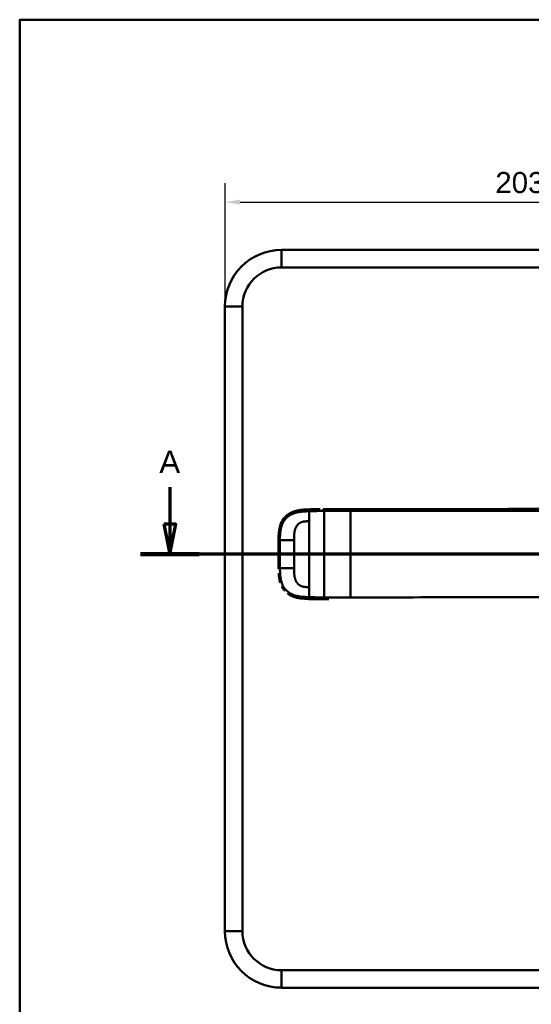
# Model space of a CAD drawing. Header units: millimetres. Extents: x 20 to 833, y 20 to 574.
# Tile 2 of 15: x 20 to 190, y 246 to 574. Entities that reach past the tile are written whole.
import ezdxf

# ---------------------------------------------------------------- set-up
doc = ezdxf.new("R2010")
doc.units = ezdxf.units.MM
doc.header["$LTSCALE"] = 2
for name, color, linetype, lineweight in [('Bemaßungen(DIN)', 7, 'Continuous', 25), ('Schnittansichtslinien(DIN)', 7, 'Continuous', 70), ('Sichtbare Kanten(DIN)', 7, 'Continuous', 50), ('Sichtbare tangentiale Kanten(DIN)', 7, 'Continuous', 50), ('Skizziergeometrie(DIN)', 7, 'Continuous', 50)]:
    doc.layers.add(name, color=color, linetype=linetype, lineweight=lineweight)
doc.styles.add('Aktuell-DINGroßer Text', font='arial.ttf')
doc.styles.add('STANDARD-DIN~0', font='arial.ttf')
doc.dimstyles.new('CAD-LAN', dxfattribs={"dimscale": 2, "dimtxt": 3.5, "dimasz": 2.5, "dimexe": 3.175, "dimexo": 0, "dimgap": 0.8, "dimtad": 1, "dimrnd": 1e-08, "dimtxsty": 'STANDARD-DIN~0', "dimcen": 0.09, "dimdle": 10, "dimclrd": 250, "dimclre": 250, "dimclrt": 250, "dimadec": 0, "dimazin": 2, "dimtfac": 1, "dimtmove": 0, "dimatfit": 3, "dimfxl": 1, "dimtolj": 1, "dimtzin": 0, "dimlwd": 25, "dimlwe": 25, "dimarcsym": 0})

# ---------------------------------------------------------------- blocks, each defined once
blk = doc.blocks.new('Ränder Standardrahmen')
at = {"layer": 'Skizziergeometrie(DIN)', "flags": 128}
blk.add_lwpolyline([(10, 10), (10, 287), (410, 287), (410, 10), (10, 10)], dxfattribs=at)
blk = doc.blocks.new('2DTransSchnitt0')
at = {"layer": 'Schnittansichtslinien(DIN)', "linetype": 'Continuous'}
for p, q in [((34.98, 209.16), (34.98, 203.03)), ((157.85, 209.16), (157.85, 203.03)), ((33.98, 203.03), (34.98, 198.03)), ((35.98, 203.03), (33.98, 203.03)), ((34.98, 203.03), (34.98, 198.03)), ((34.98, 198.03), (35.98, 203.03)), ((156.85, 203.03), (157.85, 198.03)), ((158.85, 203.03), (156.85, 203.03)), ((157.85, 203.03), (157.85, 198.03)), ((157.85, 198.03), (158.85, 203.03)), ((162.73, 198.03), (30.1, 198.03))]:
    blk.add_line(p, q, dxfattribs=at)
at = {"layer": 'Schnittansichtslinien(DIN)', "linetype": 'Continuous', "lineweight": 140}
for p, q in [((39.86, 198.03), (30.1, 198.03)), ((162.73, 198.03), (152.97, 198.03))]:
    blk.add_line(p, q, dxfattribs=at)
at = {"layer": 'Schnittansichtslinien(DIN)', "linetype": 'Continuous', "flags": 128}
for points in [[(33.98, 203.03), (34.98, 198.03), (35.98, 203.03), (33.98, 203.03)], [(156.85, 203.03), (157.85, 198.03), (158.85, 203.03), (156.85, 203.03)]]:
    blk.add_lwpolyline(points, dxfattribs=at)
at = {"layer": 'Schnittansichtslinien(DIN)'}
for points in [[(33.98, 203.03), (34.98, 198.03), (35.98, 203.03), (33.98, 203.03)], [(156.85, 203.03), (157.85, 198.03), (158.85, 203.03), (156.85, 203.03)]]:
    blk.add_solid(points, dxfattribs=at)
at = {"layer": 'Schnittansichtslinien(DIN)', "char_height": 3.73, "attachment_point": 7, "style": 'Aktuell-DINGroßer Text'}
for insert in [(33.22, 211.53), (156.1, 211.53)]:
    blk.add_mtext('A', dxfattribs=dict(at, insert=insert))
blk = doc.blocks.new('*D11')
at = {"layer": 'Bemaßungen(DIN)', "color": 250, "linetype": 'Continuous', "lineweight": 25, "true_color": 0x3f3f3f, "transparency": 16777216}
for p, q in [((88.3, 478.54), (88.3, 519.62)), ((291.92, 478.54), (291.92, 519.62)), ((93.3, 513.27), (286.92, 513.27))]:
    blk.add_line(p, q, dxfattribs=at)
at = {"layer": 'Bemaßungen(DIN)', "color": 250, "linetype": 'Continuous', "true_color": 0x3f3f3f, "transparency": 16777216}
for points in [[(93.3, 514.1), (93.3, 512.44), (88.3, 513.27)], [(286.92, 514.1), (286.92, 512.44), (291.92, 513.27)]]:
    blk.add_solid(points, dxfattribs=at)
at = {"layer": 'Defpoints', "color": 0, "linetype": 'Continuous', "transparency": 16777216}
for p in [(291.92, 513.27), (88.3, 478.54), (291.92, 478.54)]:
    blk.add_point(p, dxfattribs=at)
at = {"layer": 'Bemaßungen(DIN)', "color": 250, "linetype": 'Continuous', "lineweight": 25, "true_color": 0x3f3f3f, "transparency": 16777216, "insert": (178.24, 523.28), "char_height": 7, "attachment_point": 1, "style": 'STANDARD-DIN~0'}
blk.add_mtext('\\A1;203,6', dxfattribs=at)

msp = doc.modelspace()

# ---------------------------------------------------------------- linework, layer by layer
at = {"layer": 'Sichtbare Kanten(DIN)'}
for p, q in [((107.107, 497.347), (273.107, 497.347)), ((107.107, 491.541), (273.107, 491.541)), ((88.297, 270.538), (88.297, 478.538)), ((94.104, 270.538), (94.104, 478.538)), ((121.303, 411.051), (121.237, 411.051)), ((118.888, 381.064), (118.888, 381.064)), ((273.107, 257.535), (107.107, 257.535)), ((273.107, 251.728), (107.107, 251.728))]:
    msp.add_line(p, q, dxfattribs=at)
for centre, radius, start, end in [((107.107, 478.538), 18.809, 90, 180), ((107.107, 478.538), 13.003, 90, 180), ((121.104, 396.038), 11.5, 148.43216, 148.47593), ((121.104, 396.038), 11.6, 147.55894, 147.60514), ((121.104, 396.038), 11.7, 146.70085, 146.7462), ((121.104, 396.038), 11.5, 211.6126, 211.65443), ((121.104, 396.038), 11.6, 212.4858, 212.52951), ((121.104, 396.038), 11.7, 213.34773, 213.39013), ((107.107, 270.538), 18.809, 180, 270), ((107.107, 270.538), 13.003, 180, 270)]:
    msp.add_arc(centre, radius, start, end, dxfattribs=at)
for points, degree, knots in [([(110.67, 410.049), (110.597, 410.018), (110.257, 409.869), (109.925, 409.7), (109.603, 409.51), (109.293, 409.297), (109.057, 409.115)], 5, [0.61062915, 0.61062915, 0.61062915, 0.61062915, 0.61062915, 0.61062915, 0.65331117, 0.81171679, 0.81171679, 0.81171679, 0.81171679, 0.81171679, 0.81171679]), ([(110.67, 410.049), (110.67, 410.049), (110.67, 410.049), (110.67, 410.049), (110.671, 410.049), (110.673, 410.05), (110.674, 410.05), (110.68, 410.053), (110.685, 410.055), (110.702, 410.062), (110.714, 410.067), (110.793, 410.1), (110.859, 410.127), (111.016, 410.187), (111.106, 410.22), (111.44, 410.336), (111.687, 410.411), (112.021, 410.498), (112.105, 410.519), (112.218, 410.546), (112.246, 410.552), (112.318, 410.569), (112.376, 410.581), (112.406, 410.588)], 3, [0, 0, 0, 0, 0.00003654, 0.00003654, 0.00018252, 0.00018252, 0.00076618, 0.00076618, 0.00242803, 0.00242803, 0.00685953, 0.00685953, 0.03049567, 0.03049567, 0.06201177, 0.06201177, 0.14610439, 0.14610439, 0.17411753, 0.17411753, 0.18345463, 0.18345463, 0.19786848, 0.19786848, 0.19786848, 0.19786848]), ([(116.238, 410.969), (116.237, 410.969), (115.822, 410.955), (115.038, 410.924), (114.261, 410.876), (113.502, 410.795), (112.755, 410.663), (112.406, 410.588)], 5, [0, 0, 0, 0, 0, 0, 0.00023388, 0.21792631, 0.41257681, 0.41257681, 0.41257681, 0.41257681, 0.41257681, 0.41257681]), ([(116.436, 410.976), (116.413, 410.975), (116.39, 410.975), (116.324, 410.972), (116.281, 410.971), (116.238, 410.969)], 3, [0.495122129, 0.495122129, 0.495122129, 0.495122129, 0.502349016, 0.502349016, 0.515895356, 0.515895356, 0.515895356, 0.515895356]), ([(116.436, 410.976), (116.436, 410.976), (116.436, 410.976), (116.436, 410.976), (116.436, 410.976), (116.437, 410.976), (116.437, 410.976), (116.438, 410.976), (116.438, 410.976), (116.441, 410.976), (116.443, 410.976), (116.452, 410.977), (116.459, 410.977), (116.485, 410.978), (116.504, 410.978), (116.583, 410.981), (116.642, 410.983), (116.739, 410.986), (116.776, 410.987), (116.831, 410.989), (116.85, 410.989), (116.878, 410.99), (116.887, 410.99), (116.901, 410.991), (116.906, 410.991), (116.913, 410.991), (116.915, 410.991), (116.919, 410.991), (116.92, 410.991), (116.922, 410.991), (116.922, 410.991), (116.923, 410.991), (116.924, 410.991), (116.924, 410.991), (116.924, 410.991), (116.924, 410.991), (116.924, 410.991), (116.925, 410.991), (116.925, 410.991), (116.925, 410.991), (116.925, 410.991), (116.925, 410.991)], 3, [0, 0, 0, 0, 0.000030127, 0.000030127, 0.00007034, 0.00007034, 0.000146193, 0.000146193, 0.000373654, 0.000373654, 0.001055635, 0.001055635, 0.003100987, 0.003100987, 0.009236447, 0.009236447, 0.027643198, 0.027643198, 0.039082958, 0.039082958, 0.044805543, 0.044805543, 0.047668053, 0.047668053, 0.049100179, 0.049100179, 0.049817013, 0.049817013, 0.050176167, 0.050176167, 0.050356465, 0.050356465, 0.050447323, 0.050447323, 0.050493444, 0.050493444, 0.050517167, 0.050517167, 0.050529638, 0.050529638, 0.050543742, 0.050543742, 0.050543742, 0.050543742]), ([(117.597, 411.009), (117.589, 411.009), (117.58, 411.009), (117.37, 411.004), (117.169, 410.999), (116.954, 410.992), (116.939, 410.992), (116.925, 410.991)], 3, [0.373932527, 0.373932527, 0.373932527, 0.373932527, 0.376597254, 0.376597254, 0.439473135, 0.439473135, 0.443987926, 0.443987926, 0.443987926, 0.443987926]), ([(117.597, 411.009), (117.597, 411.009), (117.597, 411.009), (117.598, 411.009), (117.598, 411.009), (117.598, 411.009), (117.599, 411.009), (117.6, 411.009), (117.601, 411.009), (117.606, 411.009), (117.609, 411.01), (117.623, 411.01), (117.634, 411.01), (117.676, 411.011), (117.707, 411.012), (117.833, 411.015), (117.929, 411.017), (118.054, 411.019), (118.085, 411.02), (118.13, 411.021), (118.146, 411.021), (118.168, 411.022), (118.176, 411.022), (118.188, 411.022), (118.191, 411.022), (118.197, 411.022), (118.199, 411.022), (118.202, 411.022), (118.203, 411.022), (118.204, 411.022), (118.205, 411.022), (118.206, 411.022), (118.206, 411.022), (118.206, 411.022), (118.206, 411.022), (118.206, 411.022), (118.207, 411.022), (118.207, 411.022), (118.207, 411.022), (118.207, 411.022)], 3, [0, 0, 0, 0, 0.000046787, 0.000046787, 0.000086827, 0.000086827, 0.000206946, 0.000206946, 0.000567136, 0.000567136, 0.001647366, 0.001647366, 0.004887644, 0.004887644, 0.014608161, 0.014608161, 0.043771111, 0.043771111, 0.053078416, 0.053078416, 0.057732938, 0.057732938, 0.060060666, 0.060060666, 0.0612249, 0.0612249, 0.061807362, 0.061807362, 0.062098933, 0.062098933, 0.062245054, 0.062245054, 0.062318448, 0.062318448, 0.062355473, 0.062355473, 0.062374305, 0.062374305, 0.06239437, 0.06239437, 0.06239437, 0.06239437]), ([(118.815, 411.033), (118.805, 411.033), (118.794, 411.032), (118.591, 411.029), (118.398, 411.026), (118.207, 411.022)], 3, [0.247650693, 0.247650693, 0.247650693, 0.247650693, 0.250845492, 0.250845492, 0.310534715, 0.310534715, 0.310534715, 0.310534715]), ([(118.815, 411.033), (118.815, 411.033), (118.815, 411.033), (118.815, 411.033), (118.816, 411.033), (118.816, 411.033), (118.816, 411.033), (118.818, 411.033), (118.819, 411.033), (118.824, 411.033), (118.827, 411.033), (118.841, 411.033), (118.852, 411.033), (118.894, 411.034), (118.926, 411.034), (119.054, 411.036), (119.149, 411.037), (119.274, 411.039), (119.303, 411.039), (119.347, 411.04), (119.361, 411.04), (119.383, 411.04), (119.39, 411.04), (119.401, 411.04), (119.405, 411.04), (119.41, 411.04), (119.412, 411.041), (119.415, 411.041), (119.416, 411.041), (119.417, 411.041), (119.418, 411.041), (119.418, 411.041), (119.419, 411.041), (119.419, 411.041), (119.419, 411.041), (119.419, 411.041), (119.419, 411.041), (119.419, 411.041), (119.42, 411.041), (119.42, 411.041)], 3, [0, 0, 0, 0, 0.000043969, 0.000043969, 0.000083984, 0.000083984, 0.000204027, 0.000204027, 0.000564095, 0.000564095, 0.001644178, 0.001644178, 0.004884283, 0.004884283, 0.014604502, 0.014604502, 0.04376599, 0.04376599, 0.052593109, 0.052593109, 0.057007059, 0.057007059, 0.059214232, 0.059214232, 0.060317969, 0.060317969, 0.060869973, 0.060869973, 0.061146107, 0.061146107, 0.061284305, 0.061284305, 0.061353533, 0.061353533, 0.061388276, 0.061388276, 0.061405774, 0.061405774, 0.061423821, 0.061423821, 0.061423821, 0.061423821]), ([(120.931, 411.05), (120.931, 411.05), (120.931, 411.05), (120.931, 411.05), (120.931, 411.05), (120.932, 411.05), (120.932, 411.05), (120.933, 411.05), (120.933, 411.05), (120.936, 411.05), (120.937, 411.05), (120.957, 411.05), (120.975, 411.05), (121.017, 411.051), (121.041, 411.051), (121.098, 411.051), (121.13, 411.051), (121.173, 411.051), (121.184, 411.051), (121.198, 411.051), (121.202, 411.051), (121.206, 411.051), (121.208, 411.051), (121.209, 411.051), (121.21, 411.051), (121.21, 411.051), (121.21, 411.051), (121.211, 411.051), (121.211, 411.051), (121.211, 411.051)], 3, [0, 0, 0, 0, 0.000010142, 0.000010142, 0.000037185, 0.000037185, 0.000109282, 0.000109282, 0.000301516, 0.000301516, 0.000814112, 0.000814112, 0.00628175, 0.00628175, 0.013571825, 0.013571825, 0.023292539, 0.023292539, 0.026532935, 0.026532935, 0.027613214, 0.027613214, 0.02797342, 0.02797342, 0.028093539, 0.028093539, 0.028133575, 0.028133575, 0.028179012, 0.028179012, 0.028179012, 0.028179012]), ([(270.322, 411.159), (269.892, 411.158), (269.451, 411.158), (269.002, 411.158), (266.471, 411.156), (263.73, 411.154), (260.989, 411.152), (258.739, 411.15), (256.468, 411.149), (254.199, 411.147), (244.095, 411.14), (233.945, 411.132), (223.823, 411.125), (206.914, 411.113), (189.989, 411.101), (173.076, 411.088), (164.619, 411.082), (156.16, 411.076), (147.702, 411.07), (143.473, 411.067), (139.246, 411.064), (135.016, 411.061), (132.352, 411.059), (129.675, 411.057), (127.029, 411.055), (125.475, 411.054), (123.941, 411.053), (122.394, 411.052), (122.032, 411.051), (121.675, 411.051), (121.303, 411.051)], 3, [4.0756601, 4.0756601, 4.0756601, 4.0756601, 4.2235005, 4.2235005, 4.2235005, 5.0551855, 5.0551855, 5.0551855, 5.7376751, 5.7376751, 5.7376751, 8.7756456, 8.7756456, 8.7756456, 13.8502555, 13.8502555, 13.8502555, 16.3875605, 16.3875605, 16.3875605, 17.6562129, 17.6562129, 17.6562129, 18.4553381, 18.4553381, 18.4553381, 18.9248654, 18.9248654, 18.9248654, 19.0347624, 19.0347624, 19.0347624, 19.0347624]), ([(106.113, 400.916), (106.13, 401.654), (106.154, 402.396), (106.298, 403.943), (106.431, 404.756), (106.74, 405.776), (106.827, 406.025), (106.959, 406.349), (106.993, 406.43), (107.041, 406.536), (107.053, 406.562), (107.083, 406.628), (107.109, 406.683), (107.12, 406.706)], 3, [0, 0, 0, 0, 0.22193097, 0.22193097, 0.46716028, 0.46716028, 0.54829241, 0.54829241, 0.57530607, 0.57530607, 0.58430943, 0.58430943, 0.59766622, 0.59766622, 0.59766622, 0.59766622]), ([(106.574, 405.209), (106.574, 405.209), (106.574, 405.209), (106.574, 405.209), (106.574, 405.209), (106.574, 405.21), (106.575, 405.21), (106.575, 405.211), (106.575, 405.211), (106.577, 405.219), (106.579, 405.227), (106.584, 405.244), (106.586, 405.253), (106.595, 405.287), (106.602, 405.312), (106.646, 405.469), (106.686, 405.6), (106.785, 405.903), (106.848, 406.073), (107.21, 406.973), (107.619, 407.656), (108.295, 408.434), (108.488, 408.629), (108.758, 408.871), (108.827, 408.93), (108.92, 409.007), (108.944, 409.026), (108.997, 409.068), (109.034, 409.097), (109.057, 409.115)], 3, [0, 0, 0, 0, 0.00001917, 0.00001917, 0.00005748, 0.00005748, 0.0001341, 0.0001341, 0.00028731, 0.00028731, 0.00273867, 0.00273867, 0.00568458, 0.00568458, 0.01354037, 0.01354037, 0.0554501, 0.0554501, 0.11134725, 0.11134725, 0.35517064, 0.35517064, 0.44356659, 0.44356659, 0.47298678, 0.47298678, 0.48279193, 0.48279193, 0.49507851, 0.49507851, 0.49507851, 0.49507851]), ([(107.932, 408.006), (107.799, 407.839), (107.619, 407.593), (107.452, 407.335), (107.299, 407.066), (107.16, 406.788), (107.12, 406.706)], 5, [0.97812109, 0.97812109, 0.97812109, 0.97812109, 0.97812109, 0.97812109, 1.08869603, 1.13469167, 1.13469167, 1.13469167, 1.13469167, 1.13469167, 1.13469167]), ([(106.574, 405.209), (106.567, 405.183), (106.487, 404.876), (106.419, 404.564), (106.362, 404.25), (106.314, 403.934), (106.278, 403.644)], 5, [1.29338836, 1.29338836, 1.29338836, 1.29338836, 1.29338836, 1.29338836, 1.30638847, 1.4503927, 1.4503927, 1.4503927, 1.4503927, 1.4503927, 1.4503927]), ([(106.061, 395.817), (106.061, 395.817), (106.061, 395.817), (106.061, 395.818), (106.061, 395.818), (106.061, 395.818), (106.061, 395.819), (106.061, 395.82), (106.061, 395.822), (106.061, 395.826), (106.061, 395.83), (106.061, 395.844), (106.061, 395.855), (106.061, 395.898), (106.061, 395.931), (106.061, 396.06), (106.061, 396.158), (106.061, 396.546), (106.062, 396.838), (106.065, 397.567), (106.068, 398.004), (106.076, 398.77), (106.081, 399.098), (106.1, 400.379), (106.109, 401.333), (106.161, 402.283)], 3, [0, 0, 0, 0, 0.00008576, 0.00008576, 0.00012576, 0.00012576, 0.00024577, 0.00024577, 0.00060577, 0.00060577, 0.00168578, 0.00168578, 0.0049258, 0.0049258, 0.01464581, 0.01464581, 0.04380589, 0.04380589, 0.13128689, 0.13128689, 0.26250768, 0.26250768, 0.36092522, 0.36092522, 0.64677936, 0.64677936, 0.64677936, 0.64677936]), ([(106.081, 399.137), (106.081, 399.143), (106.083, 399.243), (106.092, 399.836), (106.101, 400.376), (106.113, 400.916)], 3, [0.11540998, 0.11540998, 0.11540998, 0.11540998, 0.13127697, 0.13127697, 0.29329902, 0.29329902, 0.29329902, 0.29329902]), ([(106.105, 400.523), (106.105, 400.523), (106.105, 400.523), (106.105, 400.523), (106.105, 400.523), (106.105, 400.524), (106.105, 400.524), (106.105, 400.526), (106.105, 400.527), (106.105, 400.532), (106.105, 400.535), (106.106, 400.55), (106.106, 400.56), (106.107, 400.604), (106.107, 400.636), (106.11, 400.751), (106.111, 400.833), (106.113, 400.916)], 3, [0, 0, 0, 0, 0.000033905, 0.000033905, 0.000073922, 0.000073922, 0.000193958, 0.000193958, 0.000554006, 0.000554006, 0.001634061, 0.001634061, 0.004874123, 0.004874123, 0.014594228, 0.014594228, 0.039322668, 0.039322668, 0.039322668, 0.039322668]), ([(106.066, 394.713), (106.066, 394.713), (106.066, 394.713), (106.066, 394.713), (106.066, 394.714), (106.066, 394.714), (106.066, 394.715), (106.066, 394.716), (106.066, 394.717), (106.066, 394.722), (106.066, 394.726), (106.066, 394.74), (106.066, 394.751), (106.066, 394.794), (106.065, 394.827), (106.065, 394.956), (106.064, 395.053), (106.062, 395.442), (106.061, 395.734), (106.061, 396.463), (106.062, 396.9), (106.067, 397.868), (106.072, 398.398), (106.079, 398.927)], 3, [0, 0, 0, 0, 0.00006518, 0.00006518, 0.00010518, 0.00010518, 0.00022519, 0.00022519, 0.00058521, 0.00058521, 0.00166523, 0.00166523, 0.00490525, 0.00490525, 0.01462529, 0.01462529, 0.04378543, 0.04378543, 0.13126692, 0.13126692, 0.26248759, 0.26248759, 0.42149356, 0.42149356, 0.42149356, 0.42149356]), ([(106.062, 396.91), (106.062, 396.852), (106.062, 396.751), (106.062, 396.649), (106.061, 396.548), (106.061, 396.446), (106.061, 396.402)], 5, [0.378128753, 0.378128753, 0.378128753, 0.378128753, 0.378128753, 0.378128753, 0.40694036, 0.428804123, 0.428804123, 0.428804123, 0.428804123, 0.428804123, 0.428804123]), ([(106.069, 397.983), (106.069, 397.983), (106.069, 397.984), (106.069, 397.984), (106.069, 397.984), (106.069, 397.985), (106.069, 397.985), (106.069, 397.987), (106.069, 397.988), (106.069, 397.993), (106.069, 397.996), (106.069, 398.011), (106.069, 398.022), (106.069, 398.065), (106.07, 398.097), (106.071, 398.227), (106.072, 398.324), (106.074, 398.586), (106.076, 398.752), (106.078, 398.917)], 3, [0, 0, 0, 0, 0.000075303, 0.000075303, 0.000115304, 0.000115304, 0.000235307, 0.000235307, 0.000595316, 0.000595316, 0.001675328, 0.001675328, 0.004915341, 0.004915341, 0.014635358, 0.014635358, 0.043795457, 0.043795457, 0.093385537, 0.093385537, 0.093385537, 0.093385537]), ([(106.081, 399.137), (106.081, 399.137), (106.081, 399.138), (106.081, 399.138), (106.081, 399.138), (106.081, 399.138), (106.081, 399.139), (106.081, 399.14), (106.081, 399.142), (106.081, 399.146), (106.082, 399.15), (106.082, 399.164), (106.082, 399.175), (106.082, 399.218), (106.083, 399.251), (106.085, 399.38), (106.086, 399.478), (106.088, 399.611), (106.089, 399.648), (106.09, 399.698), (106.09, 399.711), (106.09, 399.728), (106.09, 399.73), (106.09, 399.733), (106.09, 399.733), (106.09, 399.734), (106.09, 399.734), (106.09, 399.734), (106.09, 399.734), (106.09, 399.734), (106.09, 399.734), (106.09, 399.734)], 3, [0, 0, 0, 0, 0.000042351, 0.000042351, 0.000082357, 0.000082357, 0.000202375, 0.000202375, 0.000562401, 0.000562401, 0.001642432, 0.001642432, 0.004882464, 0.004882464, 0.014602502, 0.014602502, 0.043762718, 0.043762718, 0.054697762, 0.054697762, 0.058798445, 0.058798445, 0.059567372, 0.059567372, 0.059642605, 0.059642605, 0.059680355, 0.059680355, 0.059699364, 0.059699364, 0.059718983, 0.059718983, 0.059718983, 0.059718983]), ([(106.081, 399.137), (106.081, 399.143), (106.083, 399.25), (106.085, 399.396), (106.086, 399.487), (106.088, 399.611), (106.089, 399.645), (106.09, 399.692), (106.09, 399.704), (106.09, 399.722), (106.09, 399.727), (106.09, 399.732), (106.09, 399.732), (106.09, 399.733), (106.09, 399.733), (106.09, 399.734), (106.09, 399.734), (106.09, 399.734), (106.09, 399.734), (106.09, 399.734), (106.09, 399.734), (106.09, 399.734)], 3, [0.442471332, 0.442471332, 0.442471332, 0.442471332, 0.459325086, 0.459325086, 0.486465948, 0.486465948, 0.496643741, 0.496643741, 0.500460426, 0.500460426, 0.501891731, 0.501891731, 0.502039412, 0.502039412, 0.502113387, 0.502113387, 0.502150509, 0.502150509, 0.502169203, 0.502169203, 0.502188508, 0.502188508, 0.502188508, 0.502188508]), ([(106.066, 394.713), (106.067, 394.572), (106.068, 394.432), (106.07, 394.292), (106.07, 394.24), (106.07, 394.187), (106.071, 394.135)], 3, [0.13244356, 0.13244356, 0.13244356, 0.13244356, 0.174407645, 0.174407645, 0.174407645, 0.190155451, 0.190155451, 0.190155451, 0.190155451]), ([(106.077, 393.551), (106.077, 393.551), (106.077, 393.552), (106.077, 393.552), (106.077, 393.552), (106.077, 393.552), (106.077, 393.553), (106.077, 393.554), (106.077, 393.556), (106.077, 393.56), (106.077, 393.564), (106.077, 393.578), (106.077, 393.589), (106.076, 393.632), (106.076, 393.665), (106.075, 393.794), (106.073, 393.892), (106.072, 394.013), (106.072, 394.037), (106.072, 394.074), (106.071, 394.086), (106.071, 394.104), (106.071, 394.11), (106.071, 394.119), (106.071, 394.122), (106.071, 394.127), (106.071, 394.128), (106.071, 394.131), (106.071, 394.131), (106.071, 394.133), (106.071, 394.133), (106.071, 394.134), (106.071, 394.134), (106.071, 394.134), (106.071, 394.134), (106.071, 394.134), (106.071, 394.134), (106.071, 394.134), (106.071, 394.135), (106.071, 394.135)], 3, [0, 0, 0, 0, 0.000031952, 0.000031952, 0.000071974, 0.000071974, 0.000192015, 0.000192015, 0.000552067, 0.000552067, 0.001632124, 0.001632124, 0.004872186, 0.004872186, 0.014592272, 0.014592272, 0.043752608, 0.043752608, 0.051041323, 0.051041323, 0.054685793, 0.054685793, 0.056508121, 0.056508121, 0.057419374, 0.057419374, 0.057875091, 0.057875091, 0.058103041, 0.058103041, 0.058217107, 0.058217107, 0.058274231, 0.058274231, 0.058302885, 0.058302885, 0.058317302, 0.058317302, 0.058332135, 0.058332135, 0.058332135, 0.058332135]), ([(106.077, 393.551), (106.079, 393.41), (106.081, 393.269), (106.083, 393.128), (106.084, 393.074), (106.085, 393.019), (106.085, 392.964)], 3, [0.248417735, 0.248417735, 0.248417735, 0.248417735, 0.290654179, 0.290654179, 0.290654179, 0.307101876, 0.307101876, 0.307101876, 0.307101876]), ([(106.095, 392.367), (106.095, 392.367), (106.095, 392.367), (106.095, 392.367), (106.095, 392.367), (106.095, 392.368), (106.095, 392.368), (106.095, 392.37), (106.095, 392.371), (106.095, 392.376), (106.095, 392.379), (106.095, 392.394), (106.095, 392.405), (106.094, 392.448), (106.093, 392.48), (106.091, 392.61), (106.09, 392.707), (106.088, 392.831), (106.087, 392.857), (106.087, 392.897), (106.086, 392.911), (106.086, 392.931), (106.086, 392.937), (106.086, 392.947), (106.086, 392.951), (106.086, 392.956), (106.086, 392.957), (106.086, 392.96), (106.086, 392.961), (106.085, 392.962), (106.085, 392.962), (106.085, 392.963), (106.085, 392.963), (106.085, 392.963), (106.085, 392.964), (106.085, 392.964), (106.085, 392.964), (106.085, 392.964), (106.085, 392.964), (106.085, 392.964)], 3, [0, 0, 0, 0, 0.000053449, 0.000053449, 0.000093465, 0.000093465, 0.000213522, 0.000213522, 0.000573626, 0.000573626, 0.001653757, 0.001653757, 0.004893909, 0.004893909, 0.014614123, 0.014614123, 0.043774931, 0.043774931, 0.05176943, 0.05176943, 0.055766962, 0.055766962, 0.057765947, 0.057765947, 0.058765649, 0.058765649, 0.059265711, 0.059265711, 0.059515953, 0.059515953, 0.059641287, 0.059641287, 0.059704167, 0.059704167, 0.059735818, 0.059735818, 0.059751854, 0.059751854, 0.059768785, 0.059768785, 0.059768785, 0.059768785]), ([(106.095, 392.367), (106.098, 392.232), (106.1, 392.097), (106.103, 391.962), (106.106, 391.828), (106.108, 391.693), (106.111, 391.559)], 3, [0.366689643, 0.366689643, 0.366689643, 0.366689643, 0.406900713, 0.406900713, 0.406900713, 0.447266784, 0.447266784, 0.447266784, 0.447266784]), ([(106.12, 391.172), (106.12, 391.172), (106.12, 391.172), (106.12, 391.173), (106.12, 391.173), (106.12, 391.173), (106.12, 391.174), (106.12, 391.177), (106.12, 391.181), (106.12, 391.196), (106.119, 391.209), (106.117, 391.323), (106.114, 391.424), (106.112, 391.537), (106.111, 391.559), (106.111, 391.559)], 3, [0, 0, 0, 0, 0.000014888, 0.000014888, 0.000074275, 0.000074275, 0.000192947, 0.000192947, 0.001142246, 0.001142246, 0.004939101, 0.004939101, 0.035318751, 0.035318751, 0.038681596, 0.038681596, 0.038681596, 0.038681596]), ([(106.317, 388.224), (106.317, 388.224), (106.317, 388.224), (106.317, 388.224), (106.317, 388.224), (106.317, 388.225), (106.317, 388.225), (106.317, 388.227), (106.317, 388.228), (106.316, 388.233), (106.316, 388.236), (106.314, 388.251), (106.312, 388.261), (106.306, 388.304), (106.302, 388.336), (106.285, 388.464), (106.274, 388.56), (106.23, 388.945), (106.206, 389.236), (106.183, 389.588), (106.179, 389.65), (106.175, 389.712)], 3, [0, 0, 0, 0, 0.00003489, 0.00003489, 0.00007493, 0.00007493, 0.00019502, 0.00019502, 0.00055514, 0.00055514, 0.00163526, 0.00163526, 0.00487537, 0.00487537, 0.01459547, 0.01459547, 0.04375692, 0.04375692, 0.13126731, 0.13126731, 0.14987755, 0.14987755, 0.14987755, 0.14987755]), ([(106.317, 388.224), (106.353, 387.976), (106.409, 387.632), (106.478, 387.29), (106.56, 386.951), (106.658, 386.618), (106.687, 386.524)], 5, [0.31433667, 0.31433667, 0.31433667, 0.31433667, 0.31433667, 0.31433667, 0.43750456, 0.48594884, 0.48594884, 0.48594884, 0.48594884, 0.48594884, 0.48594884]), ([(107.256, 385.136), (107.274, 385.102), (107.413, 384.843), (107.565, 384.594), (107.729, 384.354), (107.904, 384.125), (108.064, 383.935)], 5, [0.63578119, 0.63578119, 0.63578119, 0.63578119, 0.63578119, 0.63578119, 0.65520572, 0.78405734, 0.78405734, 0.78405734, 0.78405734, 0.78405734, 0.78405734]), ([(109.149, 382.913), (109.373, 382.745), (109.65, 382.56), (109.937, 382.392), (110.231, 382.241), (110.532, 382.106), (110.582, 382.084)], 5, [0.94147194, 0.94147194, 0.94147194, 0.94147194, 0.94147194, 0.94147194, 1.09060804, 1.12015227, 1.12015227, 1.12015227, 1.12015227, 1.12015227, 1.12015227]), ([(119.33, 381.059), (119.33, 381.059), (119.33, 381.059), (119.33, 381.059), (119.33, 381.059), (119.329, 381.059), (119.329, 381.059), (119.327, 381.059), (119.326, 381.059), (119.321, 381.059), (119.318, 381.059), (119.303, 381.059), (119.293, 381.059), (119.25, 381.06), (119.218, 381.06), (119.09, 381.061), (118.995, 381.063), (118.613, 381.068), (118.327, 381.072), (117.612, 381.086), (117.187, 381.096), (116.125, 381.127), (115.495, 381.148), (113.932, 381.248), (113.009, 381.354), (111.754, 381.659), (111.396, 381.767), (110.924, 381.941), (110.801, 381.99), (110.656, 382.051), (110.633, 382.061), (110.602, 382.075), (110.594, 382.078), (110.585, 382.082), (110.584, 382.083), (110.583, 382.083), (110.583, 382.083), (110.582, 382.083), (110.582, 382.084), (110.582, 382.084), (110.582, 382.084), (110.582, 382.084)], 3, [0, 0, 0, 0, 0.00005241, 0.00005241, 0.00009242, 0.00009242, 0.00021245, 0.00021245, 0.0005725, 0.0005725, 0.00165256, 0.00165256, 0.00489264, 0.00489264, 0.01461281, 0.01461281, 0.04377449, 0.04377449, 0.13125587, 0.13125587, 0.2625352, 0.2625352, 0.45952046, 0.45952046, 0.75581351, 0.75581351, 0.87730662, 0.87730662, 0.92088603, 0.92088603, 0.92905535, 0.92905535, 0.93211897, 0.93211897, 0.93240621, 0.93240621, 0.93251398, 0.93251398, 0.93253419, 0.93253419, 0.93255263, 0.93255263, 0.93255263, 0.93255263]), ([(120.369, 381.052), (120.369, 381.052), (120.369, 381.052), (120.369, 381.052), (120.369, 381.052), (120.368, 381.052), (120.368, 381.052), (120.366, 381.052), (120.365, 381.052), (120.36, 381.052), (120.357, 381.052), (120.342, 381.052), (120.332, 381.052), (120.289, 381.052), (120.257, 381.052), (120.128, 381.053), (120.032, 381.053), (119.648, 381.056), (119.36, 381.058), (118.211, 381.072), (117.348, 381.09), (115.913, 381.135), (115.313, 381.157), (113.84, 381.259), (112.97, 381.364), (111.763, 381.657), (111.405, 381.764), (110.932, 381.938), (110.808, 381.987), (110.664, 382.048), (110.641, 382.058), (110.61, 382.072), (110.601, 382.075), (110.59, 382.08), (110.586, 382.082), (110.583, 382.083), (110.583, 382.083), (110.582, 382.083), (110.582, 382.083), (110.582, 382.084), (110.582, 382.084), (110.582, 382.084), (110.582, 382.084), (110.582, 382.084)], 3, [0, 0, 0, 0, 0.0000491, 0.0000491, 0.0000891, 0.0000891, 0.0002091, 0.0002091, 0.0005692, 0.0005692, 0.0016492, 0.0016492, 0.0048893, 0.0048893, 0.0146095, 0.0146095, 0.0437711, 0.0437711, 0.1312516, 0.1312516, 0.3939292, 0.3939292, 0.5799593, 0.5799593, 0.8598793, 0.8598793, 0.9815506, 0.9815506, 1.0251294, 1.0251294, 1.0332985, 1.0332985, 1.036362, 1.036362, 1.0375109, 1.0375109, 1.0376187, 1.0376187, 1.0376591, 1.0376591, 1.0376717, 1.0376717, 1.0376858, 1.0376858, 1.0376858, 1.0376858]), ([(116.933, 381.104), (116.933, 381.104), (116.933, 381.104), (116.932, 381.104), (116.932, 381.104), (116.931, 381.104), (116.931, 381.104), (116.929, 381.104), (116.928, 381.104), (116.924, 381.104), (116.92, 381.104), (116.906, 381.104), (116.895, 381.105), (116.853, 381.106), (116.822, 381.107), (116.696, 381.11), (116.602, 381.113), (116.5, 381.117), (116.491, 381.117), (116.476, 381.117), (116.469, 381.118), (116.463, 381.118), (116.463, 381.118), (116.462, 381.118), (116.462, 381.118), (116.462, 381.118), (116.462, 381.118), (116.462, 381.118), (116.462, 381.118), (116.462, 381.118)], 3, [0, 0, 0, 0, 0.00008353, 0.00008353, 0.00012354, 0.00012354, 0.000243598, 0.000243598, 0.00060375, 0.00060375, 0.001683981, 0.001683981, 0.004924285, 0.004924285, 0.014644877, 0.014644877, 0.043810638, 0.043810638, 0.046544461, 0.046544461, 0.048595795, 0.048595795, 0.048641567, 0.048641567, 0.048665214, 0.048665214, 0.048677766, 0.048677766, 0.048692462, 0.048692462, 0.048692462, 0.048692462]), ([(118.192, 381.075), (118.192, 381.075), (118.192, 381.075), (118.191, 381.075), (118.191, 381.075), (118.19, 381.075), (118.19, 381.075), (118.188, 381.075), (118.187, 381.075), (118.184, 381.075), (118.182, 381.075), (118.149, 381.076), (118.117, 381.076), (118.05, 381.077), (118.014, 381.078), (117.853, 381.081), (117.726, 381.084), (117.601, 381.087), (117.599, 381.087), (117.597, 381.087), (117.597, 381.087), (117.597, 381.087)], 3, [0, 0, 0, 0, 0.000037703, 0.000037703, 0.000112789, 0.000112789, 0.000262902, 0.000262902, 0.000563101, 0.000563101, 0.001163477, 0.001163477, 0.010769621, 0.010769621, 0.021744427, 0.021744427, 0.060254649, 0.060254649, 0.060863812, 0.060863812, 0.060907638, 0.060907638, 0.060907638, 0.060907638]), ([(119.33, 381.059), (119.33, 381.059), (119.33, 381.059), (119.33, 381.059), (119.33, 381.059), (119.329, 381.059), (119.329, 381.059), (119.327, 381.059), (119.325, 381.059), (119.319, 381.059), (119.314, 381.059), (119.29, 381.059), (119.27, 381.059), (119.091, 381.061), (118.926, 381.063), (118.773, 381.066), (118.773, 381.066), (118.773, 381.066)], 3, [0, 0, 0, 0, 0.000011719, 0.000011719, 0.00005859, 0.00005859, 0.000246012, 0.000246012, 0.0006208, 0.0006208, 0.002119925, 0.002119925, 0.008116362, 0.008116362, 0.056609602, 0.056609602, 0.056678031, 0.056678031, 0.056678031, 0.056678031]), ([(122.873, 381.051), (122.873, 381.051), (122.873, 381.051), (122.872, 381.051), (122.872, 381.051), (122.871, 381.051), (122.87, 381.051), (122.868, 381.051), (122.866, 381.051), (122.862, 381.051), (122.859, 381.051), (122.851, 381.051), (122.846, 381.051), (122.829, 381.051), (122.818, 381.051), (122.782, 381.051), (122.758, 381.051), (122.667, 381.051), (122.602, 381.051), (122.187, 381.051), (121.838, 381.051), (121.113, 381.05), (120.741, 381.05), (120.018, 381.053), (119.675, 381.055), (119.33, 381.059)], 3, [0, 0, 0, 0, 0.00005222, 0.00005222, 0.00015665, 0.00015665, 0.0003655, 0.0003655, 0.00078319, 0.00078319, 0.00161859, 0.00161859, 0.00328937, 0.00328937, 0.00663094, 0.00663094, 0.01403003, 0.01403003, 0.03376098, 0.03376098, 0.13899816, 0.13899816, 0.25220541, 0.25220541, 0.35698305, 0.35698305, 0.35698305, 0.35698305])]:
    msp.add_open_spline(points, degree=degree, knots=knots, dxfattribs=at)
for points, degree in [([(120.003, 411.046), (119.807, 411.044), (119.614, 411.043), (119.42, 411.041)], 3), ([(121.237, 411.051), (121.228, 411.051), (121.22, 411.051), (121.211, 411.051)], 3), ([(112.274, 381.534), (112.6, 381.46), (112.929, 381.397), (113.26, 381.345), (113.593, 381.302), (113.928, 381.267)], 5), ([(115.354, 381.161), (115.534, 381.152), (115.715, 381.144), (115.896, 381.137), (116.078, 381.13), (116.259, 381.124)], 5)]:
    msp.add_open_spline(points, degree=degree, dxfattribs=at)
at = {"layer": 'Sichtbare tangentiale Kanten(DIN)'}
for p, q in [((107.107, 497.347), (107.107, 491.541)), ((88.297, 478.538), (94.104, 478.538)), ((121.244, 410.44), (121.237, 410.44)), ((106.565, 400.698), (111.289, 400.701)), ((111.289, 400.701), (111.289, 400.71)), ((130.036, 396.057), (257.509, 396.149)), ((106.572, 391.382), (111.296, 391.385)), ((111.296, 391.385), (111.296, 391.377)), ((88.297, 270.538), (94.104, 270.538)), ((107.107, 251.728), (107.107, 257.535))]:
    msp.add_line(p, q, dxfattribs=at)
for centre, major_axis, start_param, end_param in [((111.21, 395.484), (-0.003, 10.727), 4.7645546, 5.2203318), ((111.21, 396.603), (0.013, -10.727), 1.0628535, 1.5185692)]:
    msp.add_ellipse(centre, major_axis=major_axis, ratio=0.0085792, start_param=start_param, end_param=end_param, dxfattribs=at)
for points, degree, knots in [([(116.254, 410.361), (115.512, 410.336), (114.772, 410.305), (114.048, 410.234), (113.444, 410.174), (112.856, 410.087), (112.281, 409.955), (112.233, 409.944), (112.184, 409.932), (112.134, 409.92), (111.818, 409.842), (111.506, 409.749), (111.209, 409.642), (110.912, 409.536), (110.628, 409.416), (110.348, 409.275), (110.102, 409.152), (109.859, 409.012), (109.629, 408.858), (109.398, 408.704), (109.183, 408.539), (108.977, 408.358), (108.923, 408.311), (108.869, 408.262), (108.816, 408.212), (108.588, 407.996), (108.376, 407.761), (108.183, 407.511), (107.991, 407.261), (107.817, 406.994), (107.664, 406.715), (107.516, 406.446), (107.387, 406.165), (107.273, 405.87), (107.16, 405.576), (107.062, 405.266), (106.978, 404.933), (106.972, 404.909), (106.966, 404.886), (106.961, 404.865), (106.874, 404.51), (106.802, 404.126), (106.746, 403.714), (106.71, 403.448), (106.683, 403.195), (106.661, 402.927), (106.658, 402.891), (106.655, 402.858), (106.653, 402.826), (106.627, 402.498), (106.609, 402.161), (106.595, 401.809), (106.582, 401.457), (106.575, 401.194), (106.565, 400.698)], 3, [0, 0, 0, 0, 0.2307616, 0.2307616, 0.2307616, 0.4232269, 0.4232269, 0.4232269, 0.4395154, 0.4395154, 0.4395154, 0.5437339, 0.5437339, 0.5437339, 0.6479524, 0.6479524, 0.6479524, 0.7391727, 0.7391727, 0.7391727, 0.8303931, 0.8303931, 0.8303931, 0.8541945, 0.8541945, 0.8541945, 0.9564832, 0.9564832, 0.9564832, 1.0587718, 1.0587718, 1.0587718, 1.1575136, 1.1575136, 1.1575136, 1.2562554, 1.2562554, 1.2562554, 1.2634816, 1.2634816, 1.2634816, 1.383867, 1.383867, 1.383867, 1.4613031, 1.4613031, 1.4613031, 1.4716059, 1.4716059, 1.4716059, 1.5781685, 1.5781685, 1.5781685, 1.684731, 1.684731, 1.684731, 1.684731]), ([(121.237, 410.44), (121.22, 410.44), (121.202, 410.44), (121.184, 410.44), (120.952, 410.44), (120.71, 410.439), (120.486, 410.438), (119.906, 410.436), (119.292, 410.43), (118.697, 410.421), (118.645, 410.421), (118.592, 410.42), (118.541, 410.419), (118.386, 410.416), (118.235, 410.414), (118.082, 410.411), (117.472, 410.398), (116.861, 410.382), (116.254, 410.361)], 3, [0, 0, 0, 0, 0.00531619, 0.00531619, 0.00531619, 0.07550479, 0.07550479, 0.07550479, 0.25684052, 0.25684052, 0.25684052, 0.27252586, 0.27252586, 0.27252586, 0.31946639, 0.31946639, 0.31946639, 0.50757072, 0.50757072, 0.50757072, 0.50757072]), ([(121.303, 411.051), (121.273, 411.051), (121.249, 411.001), (121.243, 410.813), (121.24, 410.712), (121.242, 410.582), (121.244, 410.44)], 3, [0, 0, 0, 0, 0.6504188, 0.6504188, 0.6504188, 1, 1, 1, 1]), ([(130.026, 410.446), (129.861, 410.446), (129.695, 410.446), (129.53, 410.446), (129.328, 410.446), (129.126, 410.446), (128.905, 410.446), (128.506, 410.445), (128.159, 410.445), (127.821, 410.445), (127.794, 410.445), (127.763, 410.445), (127.731, 410.445), (127.376, 410.445), (127.045, 410.444), (126.708, 410.444), (126.344, 410.444), (125.984, 410.443), (125.621, 410.443), (125.259, 410.443), (124.898, 410.443), (124.543, 410.442), (124.438, 410.442), (124.331, 410.442), (124.223, 410.442), (123.962, 410.442), (123.705, 410.442), (123.445, 410.441), (123.075, 410.441), (122.709, 410.441), (122.342, 410.441), (121.973, 410.441), (121.606, 410.44), (121.244, 410.44)], 3, [0, 0, 0, 0, 0.04936867, 0.04936867, 0.04936867, 0.11014179, 0.11014179, 0.11014179, 0.22014326, 0.22014326, 0.22014326, 0.2290985, 0.2290985, 0.2290985, 0.32998918, 0.32998918, 0.32998918, 0.4391613, 0.4391613, 0.4391613, 0.54803878, 0.54803878, 0.54803878, 0.58009837, 0.58009837, 0.58009837, 0.65768707, 0.65768707, 0.65768707, 0.76818131, 0.76818131, 0.76818131, 0.87925552, 0.87925552, 0.87925552, 0.87925552]), ([(225.631, 410.516), (207.052, 410.502), (188.458, 410.489), (169.883, 410.475), (157.749, 410.466), (145.615, 410.458), (133.481, 410.449), (132.329, 410.448), (131.177, 410.447), (130.026, 410.446)], 3, [3.1867877, 3.1867877, 3.1867877, 3.1867877, 8.7605377, 8.7605377, 8.7605377, 12.4019194, 12.4019194, 12.4019194, 12.7474629, 12.7474629, 12.7474629, 12.7474629]), ([(111.289, 400.71), (111.287, 401.234), (111.279, 402.615), (111.413, 404.146), (112.083, 405.955), (113.521, 406.827), (114.773, 407.004), (115.614, 406.996), (116.304, 407.013)], 5, [0, 0, 0, 0, 0, 0, 0.2491944, 0.4991944, 0.7491944, 0.9991944, 0.9991944, 0.9991944, 0.9991944, 0.9991944, 0.9991944]), ([(111.302, 396.043), (110.838, 396.043), (110.504, 396.042), (110.101, 396.042), (109.698, 396.042), (109.304, 396.041), (108.91, 396.041), (108.812, 396.041), (108.714, 396.041), (108.615, 396.041), (108.32, 396.041), (108.025, 396.041), (107.727, 396.04), (107.678, 396.04), (107.628, 396.04), (107.578, 396.04), (107.529, 396.04), (107.479, 396.04), (107.429, 396.04), (107.179, 396.04), (106.928, 396.04), (106.671, 396.04), (106.62, 396.04), (106.568, 396.04), (106.519, 396.039)], 3, [0, 0, 0, 0, 0.13009876, 0.13009876, 0.13009876, 0.26019753, 0.26019753, 0.26019753, 0.29272222, 0.29272222, 0.29272222, 0.39029629, 0.39029629, 0.39029629, 0.40655864, 0.40655864, 0.40655864, 0.42282098, 0.42282098, 0.42282098, 0.50413271, 0.50413271, 0.50413271, 0.52039505, 0.52039505, 0.52039505, 0.52039505]), ([(106.519, 396.039), (106.519, 395.845), (106.519, 395.652), (106.52, 395.459), (106.523, 394.494), (106.533, 393.528), (106.549, 392.555), (106.552, 392.36), (106.556, 392.168), (106.559, 391.981), (106.563, 391.795), (106.567, 391.603), (106.571, 391.403), (106.571, 391.396), (106.572, 391.389), (106.572, 391.382)], 3, [0, 0, 0, 0, 0.05795206, 0.05795206, 0.05795206, 0.34771308, 0.34771308, 0.34771308, 0.40585328, 0.40585328, 0.40585328, 0.46369354, 0.46369354, 0.46369354, 0.46581276, 0.46581276, 0.46581276, 0.46581276]), ([(121.248, 396.05), (122.602, 396.051), (123.984, 396.052), (125.543, 396.053), (127.103, 396.054), (128.57, 396.055), (130.036, 396.057)], 3, [0, 0, 0, 0, 0.44038321, 0.44038321, 0.44038321, 0.88076642, 0.88076642, 0.88076642, 0.88076642]), ([(116.275, 381.733), (116.231, 381.734), (116.188, 381.736), (116.144, 381.737), (115.878, 381.746), (115.612, 381.756), (115.353, 381.769), (114.938, 381.788), (114.526, 381.814), (114.104, 381.854), (113.814, 381.882), (113.525, 381.916), (113.244, 381.957), (112.964, 381.999), (112.697, 382.047), (112.43, 382.105), (112.342, 382.124), (112.253, 382.144), (112.163, 382.166), (111.846, 382.243), (111.532, 382.336), (111.234, 382.442), (110.936, 382.548), (110.651, 382.668), (110.37, 382.809), (110.123, 382.932), (109.879, 383.072), (109.648, 383.226), (109.417, 383.379), (109.201, 383.544), (108.995, 383.725), (108.942, 383.771), (108.889, 383.819), (108.837, 383.868), (108.608, 384.083), (108.396, 384.318), (108.203, 384.568), (108.009, 384.818), (107.835, 385.085), (107.681, 385.363), (107.532, 385.633), (107.402, 385.914), (107.288, 386.209), (107.174, 386.504), (107.076, 386.814), (106.991, 387.147), (106.985, 387.171), (106.979, 387.193), (106.974, 387.214), (106.884, 387.578), (106.81, 387.972), (106.753, 388.396), (106.718, 388.656), (106.692, 388.902), (106.67, 389.164), (106.667, 389.195), (106.665, 389.224), (106.663, 389.252), (106.636, 389.58), (106.618, 389.917), (106.604, 390.27), (106.59, 390.622), (106.583, 390.886), (106.572, 391.382)], 3, [0, 0, 0, 0, 0.0135271, 0.0135271, 0.0135271, 0.0957917, 0.0957917, 0.0957917, 0.2275588, 0.2275588, 0.2275588, 0.3181985, 0.3181985, 0.3181985, 0.4088383, 0.4088383, 0.4088383, 0.4385873, 0.4385873, 0.4385873, 0.5430912, 0.5430912, 0.5430912, 0.6475951, 0.6475951, 0.6475951, 0.7390043, 0.7390043, 0.7390043, 0.8304135, 0.8304135, 0.8304135, 0.8537246, 0.8537246, 0.8537246, 0.9560852, 0.9560852, 0.9560852, 1.0584459, 1.0584459, 1.0584459, 1.157356, 1.157356, 1.157356, 1.2562662, 1.2562662, 1.2562662, 1.263312, 1.263312, 1.263312, 1.386941, 1.386941, 1.386941, 1.4624438, 1.4624438, 1.4624438, 1.4715048, 1.4715048, 1.4715048, 1.5781325, 1.5781325, 1.5781325, 1.6847601, 1.6847601, 1.6847601, 1.6847601]), ([(111.296, 391.377), (111.294, 390.841), (111.289, 389.479), (111.422, 387.939), (112.101, 386.133), (113.533, 385.264), (114.792, 385.087), (115.811, 385.093), (116.319, 385.081)], 5, [0, 0, 0, 0, 0, 0, 0.24920002, 0.49920002, 0.74920002, 0.99920002, 0.99920002, 0.99920002, 0.99920002, 0.99920002, 0.99920002]), ([(121.258, 381.661), (121.238, 381.661), (121.219, 381.661), (121.199, 381.661), (120.989, 381.661), (120.781, 381.661), (120.574, 381.661), (120.368, 381.662), (120.161, 381.663), (119.954, 381.664), (119.747, 381.665), (119.541, 381.667), (119.337, 381.669), (119.26, 381.669), (119.182, 381.67), (119.105, 381.671), (118.976, 381.673), (118.848, 381.674), (118.719, 381.676), (118.512, 381.679), (118.307, 381.682), (118.103, 381.686), (117.899, 381.69), (117.695, 381.694), (117.489, 381.699), (117.284, 381.703), (117.082, 381.708), (116.88, 381.714), (116.68, 381.72), (116.476, 381.726), (116.275, 381.733)], 3, [0, 0, 0, 0, 0.00593799, 0.00593799, 0.00593799, 0.06876696, 0.06876696, 0.06876696, 0.13141451, 0.13141451, 0.13141451, 0.19404693, 0.19404693, 0.19404693, 0.2177013, 0.2177013, 0.2177013, 0.25674204, 0.25674204, 0.25674204, 0.3195011, 0.3195011, 0.3195011, 0.38223166, 0.38223166, 0.38223166, 0.44495846, 0.44495846, 0.44495846, 0.5075707, 0.5075707, 0.5075707, 0.5075707]), ([(130.046, 381.667), (129.877, 381.667), (129.707, 381.667), (129.538, 381.667), (129.339, 381.667), (129.142, 381.667), (128.926, 381.666), (128.526, 381.666), (128.179, 381.666), (127.84, 381.666), (127.807, 381.666), (127.77, 381.666), (127.733, 381.665), (127.384, 381.665), (127.058, 381.665), (126.727, 381.665), (126.362, 381.665), (126.001, 381.664), (125.637, 381.664), (125.275, 381.664), (124.914, 381.664), (124.557, 381.663), (124.419, 381.663), (124.278, 381.663), (124.137, 381.663), (123.911, 381.663), (123.688, 381.663), (123.462, 381.663), (123.091, 381.662), (122.724, 381.662), (122.353, 381.662), (121.99, 381.661), (121.625, 381.661), (121.274, 381.661), (121.265, 381.661), (121.262, 381.661), (121.258, 381.661)], 3, [0, 0, 0, 0, 0.05078067, 0.05078067, 0.05078067, 0.1102021, 0.1102021, 0.1102021, 0.2202767, 0.2202767, 0.2202767, 0.23095286, 0.23095286, 0.23095286, 0.33022951, 0.33022951, 0.33022951, 0.4395805, 0.4395805, 0.4395805, 0.54854182, 0.54854182, 0.54854182, 0.59063446, 0.59063446, 0.59063446, 0.6580998, 0.6580998, 0.6580998, 0.76890548, 0.76890548, 0.76890548, 0.8770848, 0.8770848, 0.8770848, 0.87997457, 0.87997457, 0.87997457, 0.87997457]), ([(225.652, 381.737), (199.095, 381.717), (172.537, 381.698), (145.98, 381.679), (144.602, 381.678), (143.224, 381.677), (141.846, 381.676), (140.568, 381.675), (139.291, 381.674), (138.013, 381.673), (135.358, 381.671), (132.702, 381.669), (130.046, 381.667)], 3, [3.18679, 3.18679, 3.18679, 3.18679, 11.1540994, 11.1540994, 11.1540994, 11.5711487, 11.5711487, 11.5711487, 11.9507559, 11.9507559, 11.9507559, 12.7474629, 12.7474629, 12.7474629, 12.7474629])]:
    msp.add_open_spline(points, degree=degree, knots=knots, dxfattribs=at)
for points, degree in [([(116.304, 407.013), (116.291, 408.326), (116.276, 409.455), (116.254, 410.361)], 3), ([(121.248, 396.051), (121.245, 399.525), (121.243, 403), (121.24, 406.15), (121.239, 408.651), (121.237, 410.44)], 5), ([(130.026, 410.446), (130.027, 408.657), (130.029, 406.156), (130.031, 403.006), (130.034, 399.532), (130.036, 396.057)], 5), ([(116.304, 407.013), (116.32, 405.219), (116.331, 403.142), (116.337, 400.85), (116.342, 398.448), (116.344, 396.047)], 5), ([(116.344, 396.047), (114.808, 396.045), (113.128, 396.044), (111.302, 396.043)], 3), ([(116.319, 385.081), (116.333, 386.875), (116.341, 388.951), (116.344, 391.244), (116.345, 393.645), (116.344, 396.047)], 5), ([(116.344, 396.047), (117.857, 396.048), (119.468, 396.049), (121.248, 396.05)], 3), ([(121.248, 396.05), (121.25, 392.575), (121.253, 389.101), (121.255, 385.951), (121.257, 383.45), (121.258, 381.661)], 5), ([(130.046, 381.667), (130.045, 383.457), (130.043, 385.957), (130.041, 389.107), (130.039, 392.582), (130.036, 396.057)], 5), ([(116.319, 385.081), (116.313, 384.297), (116.306, 383.563), (116.297, 382.888), (116.287, 382.277), (116.275, 381.733)], 5)]:
    msp.add_open_spline(points, degree=degree, dxfattribs=at)
msp.add_rational_spline([(106.519, 396.04), (106.519, 396.137), (106.519, 396.233), (106.519, 396.33), (106.519, 396.426), (106.519, 396.523), (106.519, 396.619), (106.52, 397.392), (106.526, 398.165), (106.536, 398.937), (106.538, 399.123), (106.541, 399.316), (106.544, 399.517), (106.547, 399.721), (106.55, 399.914), (106.554, 400.098), (106.557, 400.282), (106.561, 400.474), (106.565, 400.677), (106.565, 400.684), (106.565, 400.691), (106.565, 400.698)], [1, 1, 1, 1, 1.00008958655, 1.00008958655, 1, 1, 1, 1, 1.00223380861, 1.00223380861, 1, 1.00382742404, 1.00382742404, 1, 1.00355055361, 1.00355055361, 1, 1, 1, 1], degree=3, knots=[0, 0, 0, 0, 0.02894743, 0.02894743, 0.02894743, 0.05789486, 0.05789486, 0.05789486, 0.28973545, 0.28973545, 0.28973545, 0.34769404, 0.34769404, 0.34769404, 0.40585376, 0.40585376, 0.40585376, 0.46369222, 0.46369222, 0.46369222, 0.46581292, 0.46581292, 0.46581292, 0.46581292], dxfattribs=at)

# ---------------------------------------------------------------- block references
at = {"xscale": 2, "yscale": 2, "zscale": 2}
msp.add_blockref('Ränder Standardrahmen', (0, 0), dxfattribs=at)
at = {"layer": 'Schnittansichtslinien(DIN)', "xscale": 2, "yscale": 2, "zscale": 2}
msp.add_blockref('2DTransSchnitt0', (0, 0), dxfattribs=at)

# ---------------------------------------------------------------- dimensions: what is measured, and where the dimension line sits
at = {"layer": 'Bemaßungen(DIN)', "color": 250, "linetype": 'Continuous', "lineweight": 25, "true_color": 0x3f3f3f}
dim = msp.add_linear_dim(base=(291.916, 513.269), p1=(88.297, 478.538), p2=(291.916, 478.538), dimstyle='CAD-LAN', override={"dimgap": 0.8, "dimdec": 1, "dimtol": 0, "dimlim": 0, "dimtp": 0, "dimtm": 0, "dimtdec": 2, "dimtofl": 0, "dimatfit": 1}, dxfattribs=at)
dim.commit()
dim.dimension.update_dxf_attribs({"geometry": '*D11', "text_midpoint": (190.107, 513.269), "dimtype": 160})

doc.saveas('drawing.dxf')
